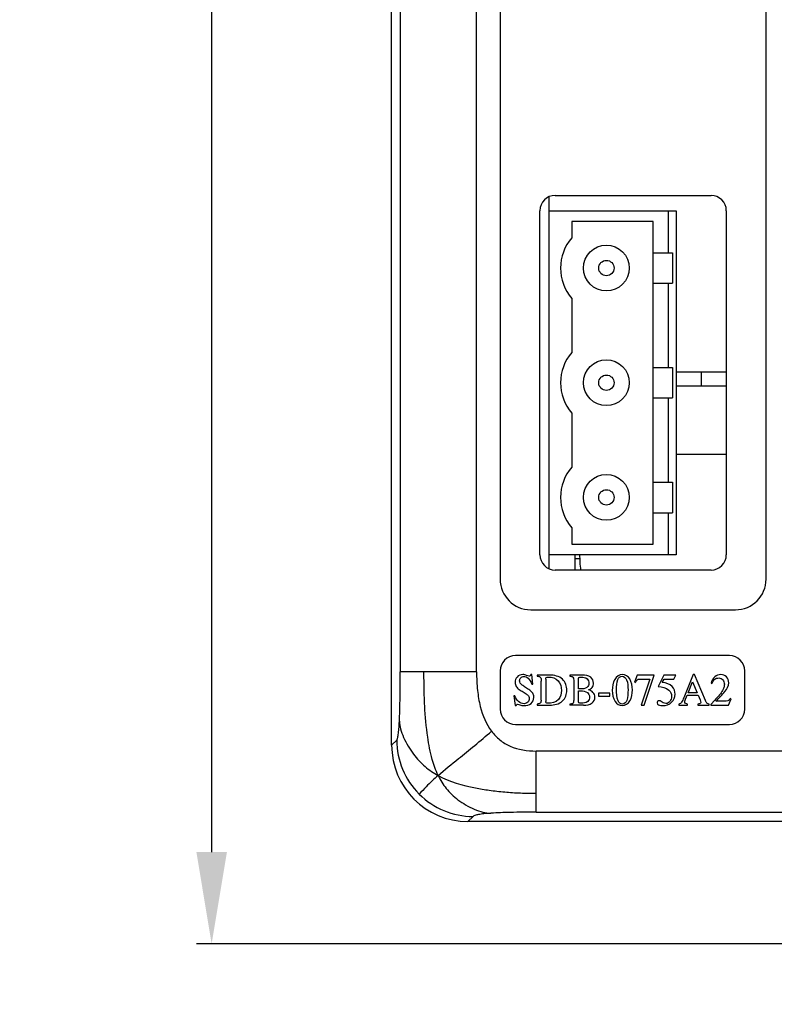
# Model space of a CAD drawing. Header units: millimetres. Extents: x 1026 to 1372, y 127 to 478.
# Tile 7 of 33: x 1046 to 1096, y 255 to 320. Entities that reach past the tile are written whole.
import ezdxf

# ---------------------------------------------------------------- set-up
doc = ezdxf.new("R2010")
doc.units = ezdxf.units.MM
doc.layers.get('Defpoints').update_dxf_attribs({"color": 8})
doc.styles.add('Dimemsions', font='isocp.shx', dxfattribs={"bigfont": 'chineset.shx'})
doc.dimstyles.new('ISO-25', dxfattribs={"dimtxt": 3, "dimasz": 3, "dimexe": 1, "dimexo": 1, "dimgap": 1, "dimtad": 1, "dimdsep": 46, "dimtxsty": 'Dimemsions', "dimcen": 0, "dimclrd": 2, "dimclre": 2, "dimclrt": 2, "dimazin": 2, "dimtfac": 1, "dimtmove": 0, "dimatfit": 3, "dimfxl": 0, "dimarcsym": 0})

# ---------------------------------------------------------------- blocks, each defined once
blk = doc.blocks.new('*D12')
at = {"color": 2, "lineweight": -2}
for p, q in [((1074.799, 427.284), (1058.028, 427.284)), ((1059.028, 421.284), (1059.028, 265.284)), ((1098.899, 259.284), (1058.028, 259.284))]:
    blk.add_line(p, q, dxfattribs=at)
at = {"color": 2}
for points in [[(1058.028, 421.284), (1060.028, 421.284), (1059.028, 427.284)], [(1058.028, 265.284), (1060.028, 265.284), (1059.028, 259.284)]]:
    blk.add_solid(points, dxfattribs=at)
at = {"layer": 'Defpoints', "color": 0}
for p in [(1075.799, 427.284), (1059.028, 259.284), (1099.899, 259.284)]:
    blk.add_point(p, dxfattribs=at)
at = {"color": 2, "insert": (1053.028, 343.284), "char_height": 10, "attachment_point": 5, "rotation": 90, "style": 'Dimemsions'}
blk.add_mtext('168', dxfattribs=at)

msp = doc.modelspace()

# ---------------------------------------------------------------- linework, layer by layer
at = {"color": 7, "linetype": 'Continuous'}
for p, q in [((1070.806, 272.277), (1070.806, 422.291)), ((1071.37, 417.498), (1071.37, 277.07)), ((1076.363, 277.07), (1076.363, 417.498)), ((1077.906, 375.284), (1077.906, 283.134)), ((1095.306, 283.134), (1095.306, 375.284)), ((1081.106, 283.829), (1081.106, 308.138)), ((1081.506, 308.234), (1091.706, 308.234)), ((1080.506, 284.734), (1080.506, 307.234)), ((1081.106, 307.234), (1089.426, 307.234)), ((1088.926, 304.484), (1088.926, 307.234)), ((1089.426, 307.234), (1089.426, 284.734)), ((1092.706, 307.234), (1092.706, 284.734)), ((1087.926, 306.534), (1082.606, 306.534)), ((1082.606, 306.534), (1082.606, 305.468)), ((1087.926, 285.434), (1087.926, 306.534)), ((1087.926, 304.484), (1089.182, 304.484)), ((1089.182, 304.484), (1089.182, 302.484)), ((1087.926, 302.484), (1089.182, 302.484)), ((1088.926, 296.984), (1088.926, 302.484)), ((1082.606, 301.499), (1082.606, 297.968)), ((1087.926, 296.984), (1089.182, 296.984)), ((1089.182, 296.984), (1089.182, 294.984)), ((1089.426, 296.704), (1092.706, 296.704)), ((1091.071, 295.784), (1091.071, 296.704)), ((1089.426, 295.784), (1092.706, 295.784)), ((1087.926, 294.984), (1089.182, 294.984)), ((1088.926, 289.484), (1088.926, 294.984)), ((1082.606, 293.999), (1082.606, 290.468)), ((1092.706, 291.284), (1089.426, 291.284)), ((1087.926, 289.484), (1089.182, 289.484)), ((1089.182, 289.484), (1089.182, 287.484)), ((1087.926, 287.484), (1089.182, 287.484)), ((1088.926, 284.734), (1088.926, 287.484)), ((1082.606, 286.499), (1082.606, 285.434)), ((1082.606, 285.434), (1087.926, 285.434)), ((1089.426, 284.734), (1081.106, 284.734)), ((1082.806, 283.734), (1082.806, 284.734)), ((1082.806, 284.484), (1083.126, 284.484)), ((1091.706, 283.734), (1081.506, 283.734)), ((1079.906, 281.134), (1093.306, 281.134)), ((1092.906, 278.134), (1078.906, 278.134)), ((1076.363, 277.07), (1071.37, 277.07)), ((1077.906, 277.134), (1077.906, 274.634)), ((1093.906, 274.634), (1093.906, 277.134)), ((1079.987, 276.894), (1079.914, 276.894)), ((1080.045, 276.259), (1079.987, 276.894)), ((1081.154, 276.862), (1080.33, 276.862)), ((1080.33, 276.862), (1080.33, 276.788)), ((1080.585, 275.224), (1080.585, 276.471)), ((1080.892, 276.605), (1080.892, 275.133)), ((1083.274, 276.862), (1082.462, 276.862)), ((1082.462, 276.862), (1082.462, 276.788)), ((1082.717, 276.471), (1082.717, 275.285)), ((1083.025, 275.954), (1083.025, 276.569)), ((1086.868, 276.862), (1086.689, 276.394)), ((1086.689, 276.394), (1086.743, 276.371)), ((1087.98, 276.862), (1086.868, 276.862)), ((1087.126, 276.605), (1087.704, 276.605)), ((1087.704, 276.605), (1087.133, 274.894)), ((1087.335, 274.894), (1087.98, 276.862)), ((1088.613, 276.862), (1088.253, 276.114)), ((1088.518, 276.374), (1088.635, 276.605)), ((1089.395, 276.862), (1088.613, 276.862)), ((1088.635, 276.605), (1089.267, 276.605)), ((1089.267, 276.605), (1089.395, 276.862)), ((1090.545, 276.894), (1089.916, 275.371)), ((1090.208, 275.691), (1090.502, 276.417)), ((1090.502, 276.417), (1090.794, 275.691)), ((1090.618, 276.894), (1090.545, 276.894)), ((1091.341, 275.198), (1090.618, 276.894)), ((1091.707, 276.326), (1091.761, 276.302)), ((1079.973, 276.259), (1080.045, 276.259)), ((1083.17, 275.954), (1083.025, 275.954)), ((1083.025, 275.826), (1083.193, 275.826)), ((1083.025, 275.201), (1083.025, 275.826)), ((1085.077, 275.679), (1084.337, 275.679)), ((1084.337, 275.679), (1084.337, 275.493)), ((1085.077, 275.493), (1085.077, 275.679)), ((1090.794, 275.691), (1090.208, 275.691)), ((1078.871, 275.497), (1078.798, 275.497)), ((1078.798, 275.497), (1078.885, 274.862)), ((1084.337, 275.493), (1085.077, 275.493)), ((1090.058, 275.339), (1090.146, 275.55)), ((1090.146, 275.55), (1090.854, 275.55)), ((1090.854, 275.55), (1090.988, 275.237)), ((1091.949, 275.217), (1091.702, 274.941)), ((1092.591, 275.151), (1092.025, 275.151)), ((1092.845, 274.894), (1093.013, 275.308)), ((1093.013, 275.308), (1092.959, 275.329)), ((1078.885, 274.862), (1078.958, 274.862)), ((1080.33, 274.968), (1080.33, 274.894)), ((1080.33, 274.894), (1081.147, 274.894)), ((1082.462, 274.968), (1082.462, 274.894)), ((1083.366, 274.894), (1082.462, 274.894)), ((1087.133, 274.894), (1087.335, 274.894)), ((1089.593, 274.968), (1089.593, 274.894)), ((1089.593, 274.894), (1090.173, 274.894)), ((1090.173, 274.894), (1090.173, 274.968)), ((1090.851, 274.968), (1090.851, 274.894)), ((1090.851, 274.894), (1091.591, 274.894)), ((1091.591, 274.894), (1091.591, 274.968)), ((1091.702, 274.941), (1091.702, 274.894)), ((1091.702, 274.894), (1092.845, 274.894)), ((1078.906, 273.634), (1092.906, 273.634)), ((1070.806, 272.277), (1071.136, 272.607)), ((1136.345, 271.892), (1080.266, 271.892)), ((1080.266, 267.897), (1080.266, 271.892)), ((1080.266, 267.897), (1136.345, 267.897)), ((1076.129, 267.613), (1075.799, 267.284)), ((1140.813, 267.284), (1075.799, 267.284))]:
    msp.add_line(p, q, dxfattribs=at)
for centre, radius in [((1084.856, 303.484), 1.5), ((1084.856, 303.484), 0.5), ((1084.856, 295.984), 1.5), ((1084.856, 295.984), 0.5), ((1084.856, 288.484), 1.5), ((1084.856, 288.484), 0.5)]:
    msp.add_circle(centre, radius, dxfattribs=at)
for centre, radius, start, end in [((1081.506, 307.234), 1, 90, 180), ((1091.706, 307.234), 1, 0, 90), ((1084.856, 303.484), 3, 138.59038, 221.40962), ((1084.856, 295.984), 3, 138.59038, 221.40962), ((1084.856, 288.484), 3, 138.59038, 221.40962), ((1081.506, 284.734), 1, 180, 270), ((1090.606, 284.708), 7.5, 179.80188, 187.46474), ((1091.706, 284.734), 1, 270, 0), ((1079.906, 283.134), 2, 180, 270), ((1093.306, 283.134), 2, 270, 0), ((1078.906, 277.134), 1, 90, 180), ((1092.906, 277.134), 1, 0, 90), ((1078.906, 274.634), 1, 180, 270), ((1092.906, 274.634), 1, 270, 0), ((1076.142, 272.622), 5.007, 180.17628, 225.0129), ((1076.144, 272.62), 5.007, 224.9871, 269.82372)]:
    msp.add_arc(centre, radius, start, end, dxfattribs=at)
msp.add_ellipse((1075.813, 272.291), major_axis=(3.545, 3.545), ratio=0.997265, start_param=-3.925621, end_param=-2.357564, dxfattribs=at)
for points, start_tangent, end_tangent in [([(1071.311, 273.84), (1071.355, 275.205), (1071.37, 277.07)], (0.052428, 0.998625), (0, 1)), ([(1073.849, 270.293), (1073.46, 271.346), (1073.166, 272.805), (1072.971, 274.842), (1072.93, 275.952), (1072.921, 277.07)], (-0.436584, 0.899663), (0, 1)), ([(1076.363, 277.07), (1076.424, 275.856), (1076.607, 274.804), (1077.339, 273.186)], (0, -1), (0.601958, -0.798528)), ([(1079.019, 276.736), (1078.882, 276.383)], (-0.654152, -0.756363), (0, -1)), ([(1078.882, 276.383), (1078.954, 276.121)], (0, -1), (0.532813, -0.846233)), ([(1079.391, 276.894), (1079.019, 276.736)], (-1, 0), (-0.654152, -0.756363)), ([(1079.18, 276.494), (1079.26, 276.687)], (0, 1), (0.725953, 0.687744)), ([(1079.218, 276.34), (1079.18, 276.494)], (-0.490261, 0.871575), (0, 1)), ([(1079.387, 276.173), (1079.218, 276.34)], (-0.80196, 0.597378), (-0.490261, 0.871575)), ([(1079.26, 276.687), (1079.459, 276.766)], (0.725953, 0.687744), (1, 0)), ([(1079.635, 276.843), (1079.391, 276.894)], (-0.9221, 0.386953), (-1, 0)), ([(1079.459, 276.766), (1079.729, 276.665)], (1, 0), (0.806005, -0.591909)), ([(1079.806, 276.794), (1079.635, 276.843)], (-1, 0), (-0.9221, 0.386953)), ([(1079.729, 276.665), (1079.973, 276.259)], (0.806005, -0.591909), (0.330056, -0.943961)), ([(1079.861, 276.813), (1079.806, 276.794)], (-0.787505, -0.616309), (-1, 0)), ([(1079.914, 276.894), (1079.861, 276.813)], (-0.434749, -0.900552), (-0.787505, -0.616309)), ([(1080.33, 276.788), (1080.529, 276.736)], (0.998999, -0.044731), (0.763386, -0.645943)), ([(1080.529, 276.736), (1080.585, 276.471)], (0.763386, -0.645943), (0, -1)), ([(1080.892, 276.605), (1080.922, 276.709)], (0, 1), (0.759256, 0.650792)), ([(1080.922, 276.709), (1081.073, 276.734)], (0.759256, 0.650792), (1, 0)), ([(1081.073, 276.734), (1081.704, 276.485)], (1, 0), (0.660336, -0.75097)), ([(1081.987, 276.584), (1081.154, 276.862)], (-0.711151, 0.703039), (-1, 0)), ([(1081.704, 276.485), (1081.921, 275.857)], (0.660336, -0.75097), (0, -1)), ([(1082.267, 275.87), (1081.987, 276.584)], (0, 1), (-0.711151, 0.703039)), ([(1082.462, 276.788), (1082.667, 276.726)], (0.999625, -0.027387), (0.634739, -0.772726)), ([(1082.667, 276.726), (1082.717, 276.471)], (0.634739, -0.772726), (0, -1)), ([(1083.025, 276.569), (1083.052, 276.705)], (0, 1), (0.693641, 0.720321)), ([(1083.052, 276.705), (1083.203, 276.734)], (0.693641, 0.720321), (1, 0)), ([(1083.203, 276.734), (1083.589, 276.619)], (1, 0), (0.734804, -0.67828)), ([(1083.839, 276.716), (1083.274, 276.862)], (-0.765891, 0.642971), (-1, 0)), ([(1083.715, 276.326), (1083.584, 276.053)], (0, -1), (-0.800781, -0.598958)), ([(1083.589, 276.619), (1083.715, 276.326)], (0.734804, -0.67828), (0, -1)), ([(1084.013, 276.337), (1083.839, 276.716)], (0, 1), (-0.765891, 0.642971)), ([(1083.926, 276.06), (1084.013, 276.337)], (0.610804, 0.791782), (0, 1)), ([(1085.408, 276.582), (1085.237, 275.862)], (-0.480535, -0.876976), (0, -1)), ([(1085.904, 276.894), (1085.408, 276.582)], (-1, 0), (-0.480535, -0.876976)), ([(1085.526, 275.927), (1085.611, 276.572)], (0, 1), (0.368213, 0.929741)), ([(1085.611, 276.572), (1085.896, 276.788)], (0.368213, 0.929741), (1, 0)), ([(1085.896, 276.788), (1086.183, 276.549)], (1, 0), (0.351123, -0.936329)), ([(1086.385, 276.607), (1085.904, 276.894)], (-0.524274, 0.851549), (-1, 0)), ([(1086.183, 276.549), (1086.273, 275.892)], (0.351123, -0.936329), (0, -1)), ([(1086.562, 275.894), (1086.385, 276.607)], (0, 1), (-0.524274, 0.851549)), ([(1086.743, 276.371), (1086.893, 276.56)], (0.531137, 0.847286), (0.805055, 0.5932)), ([(1086.893, 276.56), (1087.126, 276.605)], (0.805055, 0.5932), (1, 0)), ([(1089.171, 276.104), (1088.518, 276.374)], (-0.668126, 0.744048), (-0.991852, 0.127394)), ([(1091.947, 276.746), (1091.707, 276.326)], (-0.764791, -0.644278), (-0.229893, -0.973216)), ([(1091.761, 276.302), (1091.951, 276.59)], (0.384613, 0.923078), (0.781639, 0.623731)), ([(1092.35, 276.894), (1091.947, 276.746)], (-1, 0), (-0.764791, -0.644278)), ([(1091.951, 276.59), (1092.21, 276.675)], (0.781639, 0.623731), (1, 0)), ([(1092.21, 276.675), (1092.481, 276.543)], (1, 0), (0.581864, -0.813286)), ([(1092.714, 276.744), (1092.35, 276.894)], (-0.707107, 0.707107), (-1, 0)), ([(1092.481, 276.543), (1092.576, 276.262)], (0.581864, -0.813286), (0, -1)), ([(1092.616, 275.791), (1092.865, 276.363)], (0.627752, 0.778413), (0, 1)), ([(1092.865, 276.363), (1092.714, 276.744)], (0, 1), (-0.707107, 0.707107)), ([(1078.954, 276.121), (1079.146, 275.925)], (0.532813, -0.846233), (0.830807, -0.55656)), ([(1079.146, 275.925), (1079.409, 275.759)], (0.830807, -0.55656), (0.8555, -0.517803)), ([(1079.628, 276.014), (1079.387, 276.173)], (-0.850503, 0.525969), (-0.80196, 0.597378)), ([(1079.409, 275.759), (1079.658, 275.593)], (0.8555, -0.517803), (0.787887, -0.61582)), ([(1079.911, 275.813), (1079.628, 276.014)], (-0.768779, 0.639515), (-0.850503, 0.525969)), ([(1080.07, 275.62), (1079.911, 275.813)], (-0.378633, 0.925547), (-0.768779, 0.639515)), ([(1081.921, 275.857), (1081.714, 275.257)], (0, -1), (-0.661396, -0.750037)), ([(1081.987, 275.17), (1082.267, 275.87)], (0.712504, 0.701668), (0, 1)), ([(1083.584, 276.053), (1083.17, 275.954)], (-0.800781, -0.598958), (-1, 0)), ([(1083.193, 275.826), (1083.614, 275.719)], (1, 0), (0.803557, -0.595228)), ([(1083.614, 275.719), (1083.758, 275.425)], (0.803557, -0.595228), (0, -1)), ([(1083.695, 275.902), (1083.926, 276.06)], (0.954226, 0.299086), (0.610804, 0.791782)), ([(1083.981, 275.732), (1083.695, 275.902)], (-0.710215, 0.703985), (-0.958168, 0.286206)), ([(1084.104, 275.418), (1083.981, 275.732)], (0, 1), (-0.710215, 0.703985)), ([(1085.237, 275.862), (1085.424, 275.143)], (0, -1), (0.556158, -0.831076)), ([(1085.629, 275.175), (1085.526, 275.927)], (-0.445376, 0.895344), (0, 1)), ([(1086.273, 275.892), (1086.189, 275.205)], (0, -1), (-0.330162, -0.943924)), ([(1086.393, 275.168), (1086.562, 275.894)], (0.482271, 0.876022), (0, 1)), ([(1088.253, 276.114), (1088.947, 275.877)], (0.99137, -0.131091), (0.730764, -0.68263)), ([(1088.947, 275.877), (1089.126, 275.47)], (0.730764, -0.68263), (0, -1)), ([(1089.359, 275.613), (1089.171, 276.104)], (0, 1), (-0.668126, 0.744048)), ([(1092.025, 275.151), (1092.616, 275.791)], (0.701632, 0.71254), (0.627752, 0.778413)), ([(1092.457, 275.849), (1092.262, 275.576)], (-0.528559, -0.848897), (-0.627751, -0.778414)), ([(1092.543, 276.041), (1092.457, 275.849)], (-0.298826, -0.954308), (-0.528559, -0.848897)), ([(1092.576, 276.262), (1092.543, 276.041)], (0, -1), (-0.298826, -0.954308)), ([(1079.113, 275.127), (1078.871, 275.497)], (-0.780869, 0.624695), (-0.297776, 0.954636)), ([(1079.473, 274.991), (1079.113, 275.127)], (-1, 0), (-0.780869, 0.624695)), ([(1079.712, 275.08), (1079.473, 274.991)], (-0.738486, -0.674269), (-1, 0)), ([(1079.475, 274.862), (1079.926, 275.008)], (1, 0), (0.784416, 0.620236)), ([(1079.658, 275.593), (1079.784, 275.454)], (0.787887, -0.61582), (0.390149, -0.920752)), ([(1079.812, 275.322), (1079.712, 275.08)], (0, -1), (-0.738486, -0.674269)), ([(1079.784, 275.454), (1079.812, 275.322)], (0.390149, -0.920752), (0, -1)), ([(1079.926, 275.008), (1080.109, 275.402)], (0.784416, 0.620236), (0, 1)), ([(1080.109, 275.402), (1080.07, 275.62)], (0, 1), (-0.378633, 0.925547)), ([(1080.531, 275.029), (1080.33, 274.968)], (-0.700071, -0.714073), (-0.999056, -0.043437)), ([(1080.585, 275.224), (1080.531, 275.029)], (0, -1), (-0.700071, -0.714073)), ([(1080.913, 275.044), (1080.892, 275.133)], (-0.689656, 0.724137), (0, 1)), ([(1081.018, 275.022), (1080.913, 275.044)], (-1, 0), (-0.689656, 0.724137)), ([(1081.714, 275.257), (1081.018, 275.022)], (-0.661396, -0.750037), (-1, 0)), ([(1081.147, 274.894), (1081.987, 275.17)], (1, 0), (0.712504, 0.701668)), ([(1082.673, 275.025), (1082.462, 274.968)], (-0.60971, -0.792625), (-0.999918, -0.012819)), ([(1082.717, 275.285), (1082.673, 275.025)], (0, -1), (-0.60971, -0.792625)), ([(1083.052, 275.047), (1083.025, 275.201)], (-0.734803, 0.67828), (0, 1)), ([(1083.197, 275.022), (1083.052, 275.047)], (-1, 0), (-0.734803, 0.67828)), ([(1083.636, 275.131), (1083.197, 275.022)], (-0.741997, -0.670403), (-1, 0)), ([(1083.366, 274.894), (1083.93, 275.039)], (1, 0), (0.765891, 0.64297)), ([(1083.758, 275.425), (1083.636, 275.131)], (0, -1), (-0.741997, -0.670403)), ([(1083.93, 275.039), (1084.104, 275.418)], (0.765891, 0.64297), (0, 1)), ([(1085.424, 275.143), (1085.894, 274.862)], (0.556158, -0.831076), (1, 0)), ([(1085.909, 274.968), (1085.629, 275.175)], (-1, 0), (-0.445376, 0.895344)), ([(1085.894, 274.862), (1086.393, 275.168)], (1, 0), (0.482271, 0.876022)), ([(1086.189, 275.205), (1085.909, 274.968)], (-0.330162, -0.943924), (-1, 0)), ([(1088.209, 275.14), (1088.175, 275.05)], (-0.664361, -0.747411), (0, -1)), ([(1088.175, 275.05), (1088.277, 274.912)], (0, -1), (0.901816, -0.43212)), ([(1088.314, 275.18), (1088.209, 275.14)], (-1, 0), (-0.664361, -0.747411)), ([(1088.448, 275.137), (1088.314, 275.18)], (-0.866431, 0.499296), (-1, 0)), ([(1088.578, 275.053), (1088.448, 275.137)], (-0.828589, 0.559857), (-0.866431, 0.499296)), ([(1088.554, 274.862), (1089.127, 275.08)], (1, 0), (0.727013, 0.686624)), ([(1088.75, 275), (1088.578, 275.053)], (-1, 0), (-0.828589, 0.559857)), ([(1089.013, 275.137), (1088.75, 275)], (-0.630593, -0.776114), (-1, 0)), ([(1089.126, 275.47), (1089.013, 275.137)], (0, -1), (-0.630593, -0.776114)), ([(1089.127, 275.08), (1089.359, 275.613)], (0.727013, 0.686624), (0, 1)), ([(1089.777, 275.089), (1089.593, 274.968)], (-0.515721, -0.856757), (-0.995893, -0.090536)), ([(1089.916, 275.371), (1089.777, 275.089)], (-0.387042, -0.922062), (-0.515721, -0.856757)), ([(1089.981, 275.083), (1090.058, 275.339)], (0, 1), (0.386383, 0.922338)), ([(1090.173, 274.968), (1089.981, 275.083)], (-0.999938, 0.01111), (0, 1)), ([(1091.039, 275.062), (1090.851, 274.968)], (0, -1), (-1, 0)), ([(1090.988, 275.237), (1091.039, 275.062)], (0.406136, -0.913813), (0, -1)), ([(1091.461, 275.003), (1091.341, 275.198)], (-0.834607, 0.550846), (-0.392334, 0.919823)), ([(1091.591, 274.968), (1091.461, 275.003)], (-1, 0), (-0.834607, 0.550846)), ([(1092.262, 275.576), (1091.949, 275.217)], (-0.627751, -0.778414), (-0.665557, -0.746347)), ([(1092.804, 275.173), (1092.591, 275.151)], (-0.945373, -0.32599), (-1, 0)), ([(1092.959, 275.329), (1092.804, 275.173)], (-0.566523, -0.824046), (-0.945373, -0.32599)), ([(1078.958, 274.862), (1078.989, 274.942)], (0.259973, 0.965616), (0.571064, 0.820905)), ([(1078.989, 274.942), (1079.043, 274.966)], (0.571064, 0.820905), (1, 0)), ([(1079.043, 274.966), (1079.197, 274.914)], (1, 0), (0.924017, -0.382352)), ([(1079.197, 274.914), (1079.475, 274.862)], (0.924017, -0.382352), (1, 0)), ([(1088.277, 274.912), (1088.554, 274.862)], (0.901816, -0.43212), (1, 0)), ([(1071.136, 272.607), (1071.164, 272.651), (1071.19, 272.728), (1071.238, 272.973), (1071.278, 273.344), (1071.311, 273.84)], (0.707107, 0.707107), (0.052428, 0.998625)), ([(1071.311, 273.84), (1071.39, 273.338), (1071.589, 272.789), (1071.886, 272.22), (1072.234, 271.698), (1072.994, 270.881), (1073.849, 270.293)], (0.054134, -0.998534), (0.876925, -0.480627)), ([(1073.849, 270.293), (1075.17, 271.395), (1076.24, 272.26), (1077.339, 273.186)], (0.750926, 0.660387), (0.758657, 0.651491)), ([(1077.339, 273.186), (1077.888, 272.62), (1078.559, 272.216), (1080.266, 271.892)], (0.601958, -0.798528), (1, 0)), ([(1073.849, 270.293), (1073.067, 269.562), (1072.603, 269.081)], (-0.750926, -0.660387), (-0.707107, -0.707107)), ([(1073.849, 270.293), (1076.286, 269.482), (1077.189, 269.331), (1078.204, 269.216), (1079.236, 269.153), (1080.266, 269.138)], (0.876925, -0.480627), (1, 0)), ([(1073.849, 270.293), (1074.38, 269.449), (1075.145, 268.711), (1075.648, 268.375), (1076.214, 268.09), (1076.777, 267.9), (1077.305, 267.826)], (0.436584, -0.899663), (0.998916, -0.04654)), ([(1080.266, 267.897), (1078.563, 267.88), (1077.305, 267.826)], (-1, 0), (-0.997653, -0.068475)), ([(1077.305, 267.826), (1076.844, 267.786), (1076.494, 267.738), (1076.255, 267.68), (1076.129, 267.613)], (-0.997653, -0.068475), (-0.707107, -0.707107))]:
    msp.add_spline(points, degree=3, dxfattribs=dict(at, start_tangent=start_tangent, end_tangent=end_tangent))

# ---------------------------------------------------------------- dimensions: what is measured, and where the dimension line sits
dim = msp.add_linear_dim(base=(1059.028, 259.284), p1=(1075.799, 427.284), p2=(1099.899, 259.284), angle=90, dimstyle='ISO-25', override={"dimtxt": 10, "dimasz": 6})
dim.commit()
dim.dimension.update_dxf_attribs({"geometry": '*D12', "text_midpoint": (1053.028, 343.284)})

# ---------------------------------------------------------------- leaders
at = {"annotation_type": 0, "has_hookline": 1, "hookline_direction": 1, "text_width": 37.875}
msp.add_leader([(1117.31, 260.063), (1112.095, 241.993), (1103.903, 241.993)], dimstyle='ISO-25', override={"dimtxt": 10, "dimasz": 6, "dimgap": 1, "dimtad": 0}, dxfattribs=at)

doc.saveas('drawing.dxf')
